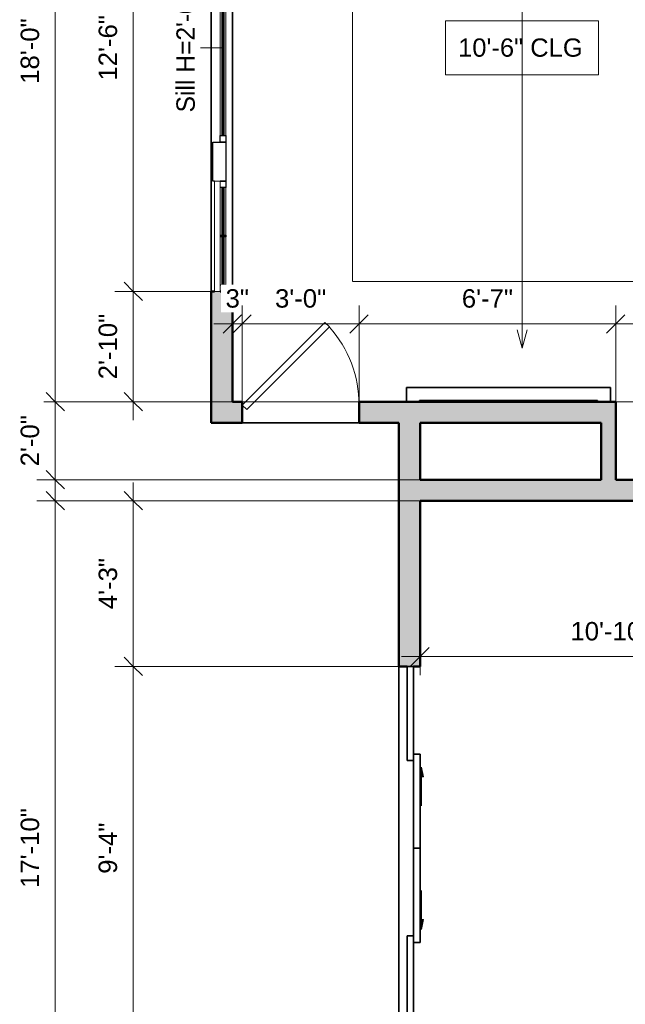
# Model space of a CAD drawing. Header units: inches. Extents: x -321 to 583, y -54 to 661.
# Tile 2 of 22: x -321 to -135, y 193 to 497. Entities that reach past the tile are written whole.
import ezdxf

# ---------------------------------------------------------------- set-up
doc = ezdxf.new("R2010")
doc.units = ezdxf.units.IN
doc.header["$MEASUREMENT"] = 0
doc.linetypes.add('Demolished', pattern=[0.188976, 0.125984, -0.062992])
for name, color, linetype, lineweight in [('A-ANNO-DIMS', 211, 'Continuous', 9), ('A-ANNO-DIMS-48', 211, 'Continuous', 9), ('A-DETL-DEMO', 6, 'Demolished', 18), ('A-DETL-GENF', 92, 'Continuous', 18), ('A-DOOR', 31, 'Continuous', 18), ('A-FLOR', 192, 'Continuous', 18), ('A-GENM', 13, 'Continuous', 18), ('A-GLAZ', 151, 'Continuous', 18), ('A-GLAZ-IDEN', 152, 'Continuous', 9), ('A-WALL', 113, 'Continuous', 18), ('A-WALL-PATT', 111, 'Continuous', 18), ('G-ANNO-TEXT', 231, 'Continuous', 9)]:
    doc.layers.add(name, color=color, linetype=linetype, lineweight=lineweight)
doc.styles.add('Arial', font='arial.ttf', dxfattribs={"height": 5.625})
doc.styles.add('Arial_1', font='arial.ttf', dxfattribs={"height": 5.669291})
doc.styles.add('Lato', font='Lato-Regular.ttf', dxfattribs={"height": 5.669291})
doc.dimstyles.new('Linear_-_3mm_Arial', dxfattribs={"dimscale": 12, "dimtxt": 5.784148, "dimasz": 0.472441, "dimexe": 0.472441, "dimexo": 0, "dimgap": 0.275591, "dimtad": 1, "dimrnd": 0.25, "dimzin": 3, "dimdsep": 46, "dimlunit": 4, "dimtxsty": 'Arial_1', "dimblk1": 'OBLIQUE', "dimblk2": 'OBLIQUE', "dimsah": 1, "dimcen": 0.09, "dimdle": 0.472441, "dimazin": 2, "dimtfac": 1, "dimtdec": 4, "dimtix": 1, "dimtmove": 0, "dimatfit": 3, "dimfxl": 1, "dimtvp": 1, "dimtfill": 1, "dimfrac": 2, "dimtolj": 1, "dimtzin": 0, "dimarcsym": 2})

# ---------------------------------------------------------------- blocks, each defined once
blk = doc.blocks.new('Window_6 - 12_-6_ x 3_-0_-443618-2-2nd Floor Plan')
at = {"layer": 'A-GLAZ', "lineweight": 25}
for p, q in [((-75, 1.25), (-73.03, 1.25)), ((-73.03, 1.25), (-73.03, -0.5)), ((-58.27, 1.25), (-57.77, 1.25)), ((-58.27, -0.5), (-58.27, 1.25)), ((-57.77, 1.25), (-57.77, -0.5)), ((-43, 1.25), (-41, 1.25)), ((-43, -0.5), (-43, 1.25)), ((-41, -0.5), (-41, 1.25)), ((-41, 1.25), (-29, 1.25)), ((-41, 1.25), (-41, -0.5)), ((-29, 1.25), (-29, -2.75)), ((-29, 1.25), (-27.03, 1.25)), ((-29, -0.5), (-29, 1.25)), ((-27.03, 1.25), (-27.03, -0.5)), ((27, 1.25), (29, 1.25)), ((27, -0.5), (27, 1.25)), ((29, -2.75), (29, 1.25)), ((29, 1.25), (41, 1.25)), ((29, 1.25), (29, -0.5)), ((41, 1.25), (41, -0.5)), ((41, 1.25), (43, 1.25)), ((41, -0.5), (41, 1.25)), ((43, 1.25), (43, -0.5)), ((57.73, 1.25), (58.23, 1.25)), ((57.73, -0.5), (57.73, 1.25)), ((58.23, 1.25), (58.23, -0.5)), ((73.03, 1.25), (75, 1.25)), ((73.03, -0.5), (73.03, 1.25)), ((-41, -2.75), (-41, -2.25)), ((-29, -2.75), (-41, -2.75)), ((-27.03, -0.5), (-29, -0.5)), ((29, -0.5), (27, -0.5)), ((41, -2.75), (29, -2.75)), ((41, -2.25), (41, -2.75))]:
    blk.add_line(p, q, dxfattribs=at)
at = {"layer": 'A-GLAZ'}
for p, q in [((-58.27, 1.25), (-73.03, 1.25)), ((-43, 1.25), (-57.77, 1.25)), ((27, 1.25), (-27.03, 1.25)), ((57.73, 1.25), (43, 1.25)), ((73.03, 1.25), (58.23, 1.25)), ((-75, -0.5), (-41, -0.5)), ((-75, -2.25), (-75, -0.5)), ((-41, -2.25), (-75, -2.25)), ((-41, -2.25), (-41, -0.5)), ((-27.03, -0.5), (27, -0.5)), ((41, -0.5), (75, -0.5)), ((41, -0.5), (41, -2.25)), ((75, -2.25), (41, -2.25)), ((75, -2.25), (75, -0.5))]:
    blk.add_line(p, q, dxfattribs=at)
at = {"layer": 'A-GLAZ', "lineweight": 35}
for p, q in [((-73.03, 0.62), (-58.27, 0.62)), ((-73.03, 0.12), (-73.03, 0.62)), ((-58.27, 0.12), (-73.03, 0.12)), ((-58.27, 0.62), (-58.27, 0.12)), ((-57.77, 0.62), (-43, 0.62)), ((-57.77, 0.12), (-57.77, 0.62)), ((-43, 0.12), (-57.77, 0.12)), ((-43, 0.62), (-43, 0.12)), ((-27.03, 0.62), (27, 0.62)), ((-27.03, 0.12), (-27.03, 0.62)), ((27, 0.12), (-27.03, 0.12)), ((27, 0.62), (27, 0.12)), ((43, 0.62), (57.73, 0.62)), ((43, 0.12), (43, 0.62)), ((57.73, 0.12), (43, 0.12)), ((57.73, 0.62), (57.73, 0.12)), ((58.23, 0.62), (73.03, 0.62)), ((58.23, 0.12), (58.23, 0.62)), ((73.03, 0.12), (58.23, 0.12)), ((73.03, 0.62), (73.03, 0.12))]:
    blk.add_line(p, q, dxfattribs=at)
blk = doc.blocks.new('Door_1 - 3_-0_ X 6_-8_-443745-2-2nd Floor Plan')
at = {"layer": 'A-DOOR', "lineweight": 35}
for p, q in [((16.59, -0.84), (-8.88, -26.3)), ((18, -2.25), (-7.46, -27.71)), ((18, -2.25), (16.59, -0.84)), ((-7.46, -27.71), (-8.88, -26.3))]:
    blk.add_line(p, q, dxfattribs=at)
at = {"layer": 'A-DOOR'}
blk.add_arc((18.07, -2.25), 36.07, 180, 221.745, dxfattribs=at)
blk = doc.blocks.new('Door_3 - 4_-8_ X 6_-8_-449421-2-2nd Floor Plan')
at = {"layer": 'A-DETL-GENF', "lineweight": 35}
blk.add_hatch(color=256, dxfattribs=at).paths.add_polyline_path([(-6.01, -9.28), (-3, -8.75), (-6.01, -8.22)])
at = {"layer": 'A-DETL-GENF'}
for p, q in [((-15, -8.75), (-3, -8.75)), ((-6.01, -8.22), (-3, -8.75)), ((-6.01, -9.28), (-6.01, -8.22)), ((-3, -8.75), (-6.01, -9.28))]:
    blk.add_line(p, q, dxfattribs=at)
at = {"layer": 'A-DOOR', "lineweight": 35}
for p, q in [((-1, -4.25), (28, -4.25)), ((-1, -6.25), (-1, -4.25)), ((28, -4.25), (28, -6.25)), ((-28, -6.25), (1, -6.25)), ((-28, -8.25), (-28, -6.25)), ((1, -8.25), (-28, -8.25)), ((28, -6.25), (-1, -6.25)), ((1, -6.25), (1, -8.25))]:
    blk.add_line(p, q, dxfattribs=at)
blk = doc.blocks.new('Door_3 - 4_-8_ X 6_-8_-449451-2-2nd Floor Plan')
at = {"layer": 'A-DETL-GENF', "lineweight": 35}
blk.add_hatch(color=256, dxfattribs=at).paths.add_polyline_path([(-3, 8.75), (-6.01, 9.28), (-6.01, 8.22)])
at = {"layer": 'A-DETL-GENF'}
for p, q in [((-6.01, 9.28), (-6.01, 8.22)), ((-3, 8.75), (-6.01, 9.28)), ((-15, 8.75), (-3, 8.75)), ((-6.01, 8.22), (-3, 8.75))]:
    blk.add_line(p, q, dxfattribs=at)
at = {"layer": 'A-DOOR', "lineweight": 35}
for p, q in [((1, 8.25), (-28, 8.25)), ((-28, 8.25), (-28, 6.25)), ((-28, 6.25), (1, 6.25)), ((28, 6.25), (-1, 6.25)), ((-1, 6.25), (-1, 4.25)), ((1, 6.25), (1, 8.25)), ((28, 4.25), (28, 6.25)), ((-1, 4.25), (28, 4.25))]:
    blk.add_line(p, q, dxfattribs=at)
blk = doc.blocks.new('Generic Models 3 - Generic Models 3-454229-2-2nd Floor Plan')
at = {"layer": 'A-GENM', "lineweight": 35}
for p, q in [((-139.34, 383.37), (-202.16, 383.37)), ((-202.16, 383.37), (-202.16, 379)), ((-139.34, 379), (-139.34, 383.37)), ((-198.16, 379), (-198.16, 379.37)), ((-198.16, 379.37), (-143.34, 379.37)), ((-143.34, 379.37), (-143.34, 379))]:
    blk.add_line(p, q, dxfattribs=at)
blk = doc.blocks.new('DIMBLOCK7-2-2nd Floor Plan')
at = {"layer": 'A-ANNO-DIMS-48', "lineweight": 35}
for p, q in [((-286.25, 413), (-289.08, 415.83)), ((-286.25, 413), (-283.42, 410.17)), ((-286.25, 379), (-289.08, 381.83)), ((-286.25, 379), (-283.42, 376.17))]:
    blk.add_line(p, q, dxfattribs=at)
at = {"layer": 'A-ANNO-DIMS-48'}
for p, q in [((-262.25, 413), (-291.92, 413)), ((-286.25, 373.33), (-286.25, 413)), ((-286.25, 413), (-262.25, 413)), ((-255.75, 379), (-291.92, 379)), ((-286.25, 379), (-255.75, 379))]:
    blk.add_line(p, q, dxfattribs=at)
at = {"layer": 'A-ANNO-DIMS-48', "color": 0, "insert": (-296.92, 385.94), "char_height": 5.669, "width": 24.1332, "attachment_point": 1, "rotation": 90, "line_spacing_factor": 0.941778, "style": 'Arial_1', "bg_fill": 3, "box_fill_scale": 1.25, "bg_fill_color": 256, "bg_fill_true_color": 13158600, "bg_fill_transparency": 0}
blk.add_mtext('2\'-10"', dxfattribs=at)
blk = doc.blocks.new('_Oblique')
at = {"color": 0, "linetype": 'ByBlock', "lineweight": -2}
blk.add_line((-0.5, -0.5), (0.5, 0.5), dxfattribs=at)
blk = doc.blocks.new('DIMBLOCK8-2-2nd Floor Plan')
at = {"layer": 'A-ANNO-DIMS-48', "lineweight": 35}
for p, q in [((-286.25, 563), (-289.08, 565.83)), ((-286.25, 563), (-283.42, 560.17)), ((-286.25, 413), (-289.08, 415.83)), ((-286.25, 413), (-283.42, 410.17))]:
    blk.add_line(p, q, dxfattribs=at)
at = {"layer": 'A-ANNO-DIMS-48'}
for p, q in [((-262.25, 563), (-291.92, 563)), ((-286.25, 413), (-286.25, 563)), ((-286.25, 563), (-262.25, 563)), ((-262.25, 413), (-291.92, 413)), ((-286.25, 413), (-262.25, 413))]:
    blk.add_line(p, q, dxfattribs=at)
at = {"layer": 'A-ANNO-DIMS-48', "color": 0, "insert": (-296.92, 477.94), "char_height": 5.669, "width": 24.1332, "attachment_point": 1, "rotation": 90, "line_spacing_factor": 0.941778, "style": 'Arial_1', "bg_fill": 3, "box_fill_scale": 1.25, "bg_fill_color": 256, "bg_fill_true_color": 13158600, "bg_fill_transparency": 0}
blk.add_mtext('12\'-6"', dxfattribs=at)
blk = doc.blocks.new('DIMBLOCK10-2-2nd Floor Plan')
at = {"layer": 'A-ANNO-DIMS-48'}
for p, q in [((-310.25, 373.33), (-310.25, 600.67)), ((-255.75, 595), (-315.92, 595)), ((-310.25, 595), (-255.75, 595)), ((-255.75, 379), (-315.92, 379)), ((-310.25, 379), (-255.75, 379))]:
    blk.add_line(p, q, dxfattribs=at)
at = {"layer": 'A-ANNO-DIMS-48', "lineweight": 35}
for p, q in [((-310.25, 595), (-313.08, 597.83)), ((-310.25, 595), (-307.42, 592.17)), ((-310.25, 379), (-313.08, 381.83)), ((-310.25, 379), (-307.42, 376.17))]:
    blk.add_line(p, q, dxfattribs=at)
at = {"layer": 'A-ANNO-DIMS-48', "color": 0, "insert": (-320.92, 476.94), "char_height": 5.669, "width": 24.1332, "attachment_point": 1, "rotation": 90, "line_spacing_factor": 0.941778, "style": 'Arial_1', "bg_fill": 3, "box_fill_scale": 1.25, "bg_fill_color": 256, "bg_fill_true_color": 13158600, "bg_fill_transparency": 0}
blk.add_mtext('18\'-0"', dxfattribs=at)
blk = doc.blocks.new('DIMBLOCK16-2-2nd Floor Plan')
at = {"layer": 'A-ANNO-DIMS-48'}
for p, q in [((-286.25, 354.17), (-286.25, 297.5)), ((-198, 348.5), (-291.92, 348.5)), ((-286.25, 348.5), (-198, 348.5)), ((-204.5, 297.5), (-291.92, 297.5)), ((-286.25, 297.5), (-204.5, 297.5))]:
    blk.add_line(p, q, dxfattribs=at)
at = {"layer": 'A-ANNO-DIMS-48', "lineweight": 35}
for p, q in [((-286.25, 348.5), (-289.08, 351.33)), ((-286.25, 348.5), (-283.42, 345.67)), ((-286.25, 297.5), (-289.08, 300.33)), ((-286.25, 297.5), (-283.42, 294.67))]:
    blk.add_line(p, q, dxfattribs=at)
at = {"layer": 'A-ANNO-DIMS-48', "color": 0, "insert": (-296.92, 315.12), "char_height": 5.669, "width": 18.9008, "attachment_point": 1, "rotation": 90, "line_spacing_factor": 0.941778, "style": 'Arial_1', "bg_fill": 3, "box_fill_scale": 1.25, "bg_fill_color": 256, "bg_fill_true_color": 13158600, "bg_fill_transparency": 0}
blk.add_mtext('4\'-3"', dxfattribs=at)
blk = doc.blocks.new('DIMBLOCK17-2-2nd Floor Plan')
at = {"layer": 'A-ANNO-DIMS-48', "lineweight": 35}
for p, q in [((-286.25, 297.5), (-289.08, 300.33)), ((-286.25, 297.5), (-283.42, 294.67)), ((-286.25, 185.5), (-289.08, 188.33)), ((-286.25, 185.5), (-283.42, 182.67))]:
    blk.add_line(p, q, dxfattribs=at)
at = {"layer": 'A-ANNO-DIMS-48'}
for p, q in [((-204.5, 297.5), (-291.92, 297.5)), ((-286.25, 297.5), (-286.25, 185.5)), ((-286.25, 297.5), (-204.5, 297.5)), ((-204.5, 185.5), (-291.92, 185.5)), ((-286.25, 185.5), (-204.5, 185.5))]:
    blk.add_line(p, q, dxfattribs=at)
at = {"layer": 'A-ANNO-DIMS-48', "color": 0, "insert": (-296.92, 233.62), "char_height": 5.669, "width": 18.9008, "attachment_point": 1, "rotation": 90, "line_spacing_factor": 0.941778, "style": 'Arial_1', "bg_fill": 3, "box_fill_scale": 1.25, "bg_fill_color": 256, "bg_fill_true_color": 13158600, "bg_fill_transparency": 0}
blk.add_mtext('9\'-4"', dxfattribs=at)
blk = doc.blocks.new('DIMBLOCK19-2-2nd Floor Plan')
at = {"layer": 'A-ANNO-DIMS-48'}
for p, q in [((-310.25, 128.83), (-310.25, 354.17)), ((-198, 348.5), (-315.92, 348.5)), ((-310.25, 348.5), (-198, 348.5)), ((-198, 134.5), (-315.92, 134.5)), ((-310.25, 134.5), (-198, 134.5))]:
    blk.add_line(p, q, dxfattribs=at)
at = {"layer": 'A-ANNO-DIMS-48', "lineweight": 35}
for p, q in [((-310.25, 348.5), (-313.08, 351.33)), ((-310.25, 348.5), (-307.42, 345.67)), ((-310.25, 134.5), (-313.08, 137.33)), ((-310.25, 134.5), (-307.42, 131.67))]:
    blk.add_line(p, q, dxfattribs=at)
at = {"layer": 'A-ANNO-DIMS-48', "color": 0, "insert": (-320.92, 229.26), "char_height": 5.669, "width": 29.3657, "attachment_point": 1, "rotation": 90, "line_spacing_factor": 0.941778, "style": 'Arial_1', "bg_fill": 3, "box_fill_scale": 1.25, "bg_fill_color": 256, "bg_fill_true_color": 13158600, "bg_fill_transparency": 0}
blk.add_mtext('17\'-10"', dxfattribs=at)
blk = doc.blocks.new('DIMBLOCK20-2-2nd Floor Plan')
at = {"layer": 'A-ANNO-DIMS-48'}
for p, q in [((-198, 348.25), (-198, 294.83)), ((-198, 300.5), (-198, 348.25)), ((-67.75, 348.5), (-67.75, 294.83)), ((-67.75, 300.5), (-67.75, 348.5)), ((-203.67, 300.5), (-62.08, 300.5))]:
    blk.add_line(p, q, dxfattribs=at)
at = {"layer": 'A-ANNO-DIMS-48', "lineweight": 35}
for p, q in [((-198, 300.5), (-195.17, 303.33)), ((-67.75, 300.5), (-64.92, 303.33)), ((-198, 300.5), (-200.83, 297.67)), ((-67.75, 300.5), (-70.58, 297.67))]:
    blk.add_line(p, q, dxfattribs=at)
at = {"layer": 'A-ANNO-DIMS-48', "color": 0, "insert": (-151.7, 311.17), "char_height": 5.6693, "width": 45.1697, "attachment_point": 1, "line_spacing_factor": 0.941778, "style": 'Arial_1', "bg_fill": 3, "box_fill_scale": 1.25, "bg_fill_color": 256, "bg_fill_true_color": 13158600, "bg_fill_transparency": 0}
blk.add_mtext('10\'-10 1/4"', dxfattribs=at)
blk = doc.blocks.new('DIMBLOCK26-2-2nd Floor Plan')
at = {"layer": 'A-ANNO-DIMS-48'}
for p, q in [((-310.25, 384.67), (-310.25, 349.33)), ((-205.81, 379), (-315.92, 379)), ((-310.25, 379), (-205.81, 379)), ((-198, 355), (-315.92, 355)), ((-310.25, 355), (-198, 355))]:
    blk.add_line(p, q, dxfattribs=at)
at = {"layer": 'A-ANNO-DIMS-48', "lineweight": 35}
for p, q in [((-310.25, 379), (-313.08, 381.83)), ((-310.25, 379), (-307.42, 376.17)), ((-310.25, 355), (-313.08, 357.83)), ((-310.25, 355), (-307.42, 352.17))]:
    blk.add_line(p, q, dxfattribs=at)
at = {"layer": 'A-ANNO-DIMS-48', "color": 0, "insert": (-320.92, 359.12), "char_height": 5.669, "width": 18.9008, "attachment_point": 1, "rotation": 90, "line_spacing_factor": 0.941778, "style": 'Arial_1', "bg_fill": 3, "box_fill_scale": 1.25, "bg_fill_color": 256, "bg_fill_true_color": 13158600, "bg_fill_transparency": 0}
blk.add_mtext('2\'-0"', dxfattribs=at)
blk = doc.blocks.new('DIMBLOCK77-2-2nd Floor Plan')
at = {"layer": 'A-ANNO-DIMS-48'}
for p, q in [((-255.75, 379.47), (-255.75, 408.67)), ((-252.75, 378.41), (-252.75, 408.67)), ((-261.42, 403), (-252.75, 403)), ((-255.75, 403), (-255.75, 379.47)), ((-252.75, 403), (-252.75, 378.41))]:
    blk.add_line(p, q, dxfattribs=at)
at = {"layer": 'A-ANNO-DIMS-48', "lineweight": 35}
for p, q in [((-255.75, 403), (-252.92, 405.83)), ((-252.75, 403), (-249.92, 405.83)), ((-255.75, 403), (-258.58, 400.17)), ((-252.75, 403), (-255.58, 400.17))]:
    blk.add_line(p, q, dxfattribs=at)
at = {"layer": 'A-ANNO-DIMS-48', "color": 0, "insert": (-257.85, 413.67), "char_height": 5.669, "width": 8.6495, "attachment_point": 1, "line_spacing_factor": 0.941778, "style": 'Arial_1', "bg_fill": 3, "box_fill_scale": 1.25, "bg_fill_color": 256, "bg_fill_true_color": 13158600, "bg_fill_transparency": 0}
blk.add_mtext('3"', dxfattribs=at)
blk = doc.blocks.new('DIMBLOCK78-2-2nd Floor Plan')
at = {"layer": 'A-ANNO-DIMS-48'}
for p, q in [((-252.75, 378.41), (-252.75, 408.67)), ((-216.75, 378.41), (-216.75, 408.67)), ((-252.75, 403), (-216.75, 403)), ((-252.75, 403), (-252.75, 378.41)), ((-216.75, 403), (-216.75, 378.41))]:
    blk.add_line(p, q, dxfattribs=at)
at = {"layer": 'A-ANNO-DIMS-48', "lineweight": 35}
for p, q in [((-252.75, 403), (-249.92, 405.83)), ((-216.75, 403), (-213.92, 405.83)), ((-252.75, 403), (-255.58, 400.17)), ((-216.75, 403), (-219.58, 400.17))]:
    blk.add_line(p, q, dxfattribs=at)
at = {"layer": 'A-ANNO-DIMS-48', "color": 0, "insert": (-242.63, 413.67), "char_height": 5.669, "width": 18.9008, "attachment_point": 1, "line_spacing_factor": 0.941778, "style": 'Arial_1', "bg_fill": 3, "box_fill_scale": 1.25, "bg_fill_color": 256, "bg_fill_true_color": 13158600, "bg_fill_transparency": 0}
blk.add_mtext('3\'-0"', dxfattribs=at)
blk = doc.blocks.new('DIMBLOCK79-2-2nd Floor Plan')
at = {"layer": 'A-ANNO-DIMS-48'}
for p, q in [((-216.75, 378.41), (-216.75, 408.67)), ((-137.75, 379), (-137.75, 408.67)), ((-216.75, 403), (-137.75, 403)), ((-216.75, 403), (-216.75, 378.41)), ((-137.75, 403), (-137.75, 379))]:
    blk.add_line(p, q, dxfattribs=at)
at = {"layer": 'A-ANNO-DIMS-48', "lineweight": 35}
for p, q in [((-216.75, 403), (-213.92, 405.83)), ((-137.75, 403), (-134.92, 405.83)), ((-216.75, 403), (-219.58, 400.17)), ((-137.75, 403), (-140.58, 400.17))]:
    blk.add_line(p, q, dxfattribs=at)
at = {"layer": 'A-ANNO-DIMS-48', "color": 0, "insert": (-185.13, 413.67), "char_height": 5.669, "width": 18.9008, "attachment_point": 1, "line_spacing_factor": 0.941778, "style": 'Arial_1', "bg_fill": 3, "box_fill_scale": 1.25, "bg_fill_color": 256, "bg_fill_true_color": 13158600, "bg_fill_transparency": 0}
blk.add_mtext('6\'-7"', dxfattribs=at)
blk = doc.blocks.new('DIMBLOCK80-2-2nd Floor Plan')
at = {"layer": 'A-ANNO-DIMS-48'}
for p, q in [((-137.75, 379), (-137.75, 408.67)), ((-75.75, 378.41), (-75.75, 408.67)), ((-137.75, 403), (-70.08, 403)), ((-137.75, 403), (-137.75, 379)), ((-75.75, 403), (-75.75, 378.41))]:
    blk.add_line(p, q, dxfattribs=at)
at = {"layer": 'A-ANNO-DIMS-48', "lineweight": 35}
for p, q in [((-137.75, 403), (-134.92, 405.83)), ((-75.75, 403), (-72.92, 405.83)), ((-137.75, 403), (-140.58, 400.17)), ((-75.75, 403), (-78.58, 400.17))]:
    blk.add_line(p, q, dxfattribs=at)
at = {"layer": 'A-ANNO-DIMS-48', "color": 0, "insert": (-114.63, 413.67), "char_height": 5.669, "width": 18.9008, "attachment_point": 1, "line_spacing_factor": 0.941778, "style": 'Arial_1', "bg_fill": 3, "box_fill_scale": 1.25, "bg_fill_color": 256, "bg_fill_true_color": 13158600, "bg_fill_transparency": 0}
blk.add_mtext('5\'-2"', dxfattribs=at)

msp = doc.modelspace()

# ---------------------------------------------------------------- hatches: boundary and pattern name
at = {"layer": 'A-WALL-PATT'}
h = msp.add_hatch(color=256, dxfattribs=at)
h.paths.add_polyline_path([(-255.75, 379), (-255.75, 413), (-262.25, 413), (-262.25, 379), (-259.5, 379)])
h.paths.add_polyline_path([(-255.75, 563), (-255.75, 601.5), (-262.25, 601.5), (-262.25, 563), (-259.5, 563)])
h = msp.add_hatch(color=256, dxfattribs=at)
h.paths.add_polyline_path([(-204.5, 372.5), (-204.5, 379), (-216.75, 379), (-216.75, 372.5)])
h.paths.add_polyline_path([(-262.25, 372.5), (-252.75, 372.5), (-252.75, 379), (-262.25, 379)])
h = msp.add_hatch(color=256, dxfattribs=at)
h.paths.add_polyline_path([(-202, 134.5), (-198, 134.5), (-198, 185.5), (-204.5, 185.5), (-204.5, 134.5)])
h.paths.add_polyline_path([(-198, 297.5), (-198, 379), (-204.5, 379), (-204.5, 297.5), (-200, 297.5)])
for points in [[(-137.75, 372.5), (-137.75, 379), (-198, 379), (-198, 372.5), (-142.25, 372.5)], [(-137.75, 355), (-137.75, 372.5), (-142.25, 372.5), (-142.25, 355)], [(-67.75, 348.5), (-67.75, 355), (-198, 355), (-198, 348.5), (-118.69, 348.5)]]:
    msp.add_hatch(color=256, dxfattribs=at).paths.add_polyline_path(points)

# ---------------------------------------------------------------- linework, layer by layer
at = {"layer": 'A-DETL-DEMO'}
for p, q in [((-218.75, 416), (-218.75, 558)), ((-112.75, 416), (-218.75, 416)), ((-137.75, 379), (-75.75, 379))]:
    msp.add_line(p, q, dxfattribs=at)
at = {"layer": 'A-FLOR', "lineweight": 35}
for p, q in [((-252.75, 372.5), (-216.75, 372.5)), ((-204.5, 297.5), (-204.5, 185.5))]:
    msp.add_line(p, q, dxfattribs=at)
at = {"layer": 'A-GLAZ-IDEN', "lineweight": 18}
msp.add_line((-259, 488), (-265.568, 488), dxfattribs=at)
at = {"layer": 'A-WALL', "lineweight": 35}
for p, q in [((-262.25, 413), (-262.25, 563)), ((-255.75, 563), (-255.75, 413))]:
    msp.add_line(p, q, dxfattribs=at)
at = {"layer": 'A-WALL', "lineweight": 50}
for p, q in [((-261.25, 413), (-262.25, 413)), ((-262.25, 413), (-262.25, 372.5)), ((-255.75, 413), (-259.5, 413)), ((-255.75, 379), (-255.75, 413)), ((-252.75, 379), (-255.75, 379)), ((-252.75, 372.5), (-252.75, 379)), ((-216.75, 379), (-216.75, 372.5)), ((-137.75, 379), (-216.75, 379)), ((-137.75, 355), (-137.75, 379)), ((-262.25, 372.5), (-252.75, 372.5)), ((-216.75, 372.5), (-204.5, 372.5)), ((-204.5, 372.5), (-204.5, 297.5)), ((-198, 355), (-198, 372.5)), ((-198, 372.5), (-142.25, 372.5)), ((-142.25, 372.5), (-142.25, 355)), ((-142.25, 355), (-198, 355)), ((-75.75, 355), (-137.75, 355)), ((-198, 297.5), (-198, 348.5)), ((-198, 348.5), (-67.75, 348.5)), ((-204.5, 297.5), (-202, 297.5)), ((-200, 297.5), (-198, 297.5))]:
    msp.add_line(p, q, dxfattribs=at)
at = {"layer": 'G-ANNO-TEXT', "color": 7, "flags": 128}
msp.add_lwpolyline([(-190.113, 496.374), (-143.051, 496.374), (-143.051, 479.698), (-190.113, 479.698)], close=True, dxfattribs=at)

# ---------------------------------------------------------------- block references
at = {"layer": 'A-DOOR', "lineweight": 35}
for name, p, rotation in [('Door_1 - 3_-0_ X 6_-8_-443745-2-2nd Floor Plan', (-234.75, 375.75), 180), ('Door_3 - 4_-8_ X 6_-8_-449421-2-2nd Floor Plan', (-206.25, 269.5), 89.99999999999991), ('Door_3 - 4_-8_ X 6_-8_-449451-2-2nd Floor Plan', (-206.25, 213.5), 270.0000000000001)]:
    msp.add_blockref(name, p, dxfattribs=dict(at, rotation=rotation))
at = {"layer": 'A-GENM', "lineweight": 35}
msp.add_blockref('Generic Models 3 - Generic Models 3-454229-2-2nd Floor Plan', (0, 0), dxfattribs=at)
at = {"layer": 'A-GLAZ', "lineweight": 35, "rotation": 269.9999999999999}
msp.add_blockref('Window_6 - 12_-6_ x 3_-0_-443618-2-2nd Floor Plan', (-259, 488), dxfattribs=at)

# ---------------------------------------------------------------- texts
at = {"layer": 'A-GLAZ-IDEN', "insert": (-272.981, 468.129), "char_height": 5.66929, "width": 48.0255, "attachment_point": 1, "rotation": 90, "style": 'Lato'}
msp.add_mtext('Sill H=2\'-0"', dxfattribs=at)
at = {"layer": 'G-ANNO-TEXT', "color": 7, "insert": (-186.273, 490.909), "char_height": 5.625, "width": 47.571, "attachment_point": 1, "style": 'Arial'}
msp.add_mtext('10\'-6" CLG', dxfattribs=at)

# ---------------------------------------------------------------- next in the draw order: dimensions: what is measured, and where the dimension line sits
at = {"layer": 'A-ANNO-DIMS'}
for base, p1, p2, override, picture, middle in [((-286.25, 413), (-255.75, 379), (-262.25, 413), {"dimpost": '<>', "dimfxl": 34.615748}, 'DIMBLOCK7-2-2nd Floor Plan', (-292.452, 396)), ((-286.25, 297.5), (-198, 348.5), (-204.5, 297.5), {"dimpost": '<>', "dimfxl": 51.412547}, 'DIMBLOCK16-2-2nd Floor Plan', (-292.454, 323))]:
    dim = msp.add_linear_dim(base=base, p1=p1, p2=p2, angle=90, dimstyle='Linear_-_3mm_Arial', override=override, dxfattribs=at)
    dim.commit()
    dim.dimension.update_dxf_attribs({"geometry": picture, "text_midpoint": middle})

# ---------------------------------------------------------------- next in the draw order: dimensions: what is measured, and where the dimension line sits
for base, p1, p2, override, picture, middle in [((-286.25, 563), (-262.25, 413), (-262.25, 563), {"dimpost": '<>', "dimfxl": 150}, 'DIMBLOCK8-2-2nd Floor Plan', (-292.452, 488)), ((-286.25, 185.5), (-204.5, 297.5), (-204.5, 185.5), {"dimpost": '<>', "dimfxl": 112}, 'DIMBLOCK17-2-2nd Floor Plan', (-292.452, 241.5))]:
    dim = msp.add_linear_dim(base=base, p1=p1, p2=p2, angle=90, dimstyle='Linear_-_3mm_Arial', override=override, dxfattribs=at)
    dim.commit()
    dim.dimension.update_dxf_attribs({"geometry": picture, "text_midpoint": middle})

# ---------------------------------------------------------------- next in the draw order: dimensions: what is measured, and where the dimension line sits
for base, p1, p2, override, picture, middle in [((-310.25, 595), (-255.75, 379), (-255.75, 595), {"dimpost": '<>', "dimfxl": 216}, 'DIMBLOCK10-2-2nd Floor Plan', (-316.452, 487)), ((-310.25, 348.5), (-198, 134.5), (-198, 348.5), {"dimpost": '<>', "dimfxl": 214}, 'DIMBLOCK19-2-2nd Floor Plan', (-316.452, 241.5))]:
    dim = msp.add_linear_dim(base=base, p1=p1, p2=p2, angle=90, dimstyle='Linear_-_3mm_Arial', override=override, dxfattribs=at)
    dim.commit()
    dim.dimension.update_dxf_attribs({"geometry": picture, "text_midpoint": middle})

# ---------------------------------------------------------------- next in the draw order: dimensions: what is measured, and where the dimension line sits
dim = msp.add_linear_dim(base=(-67.75, 300.5), p1=(-198, 348.25), p2=(-67.75, 348.5), dimstyle='Linear_-_3mm_Arial', override={"dimpost": '<>', "dimfxl": 130.25024}, dxfattribs=at)
dim.commit()
dim.dimension.update_dxf_attribs({"geometry": 'DIMBLOCK20-2-2nd Floor Plan', "text_midpoint": (-132.875, 306.738)})

# ---------------------------------------------------------------- next in the draw order: dimensions: what is measured, and where the dimension line sits
dim = msp.add_linear_dim(base=(-310.25, 355), p1=(-205.813, 379), p2=(-198, 355), angle=90, dimstyle='Linear_-_3mm_Arial', override={"dimpost": '<>', "dimfxl": 25.239847}, dxfattribs=at)
dim.commit()
dim.dimension.update_dxf_attribs({"geometry": 'DIMBLOCK26-2-2nd Floor Plan', "text_midpoint": (-316.452, 367)})

# ---------------------------------------------------------------- next in the draw order: dimensions: what is measured, and where the dimension line sits
dim = msp.add_linear_dim(base=(-252.75, 403), p1=(-255.75, 379.475), p2=(-252.75, 378.408), dimstyle='Linear_-_3mm_Arial', override={"dimpost": '<>', "dimfxl": 3.183937}, dxfattribs=at)
dim.commit()
dim.dimension.update_dxf_attribs({"geometry": 'DIMBLOCK77-2-2nd Floor Plan', "text_midpoint": (-254.25, 409.204)})

# ---------------------------------------------------------------- next in the draw order: dimensions: what is measured, and where the dimension line sits
dim = msp.add_linear_dim(base=(-216.75, 403), p1=(-252.75, 378.408), p2=(-216.75, 378.408), dimstyle='Linear_-_3mm_Arial', override={"dimpost": '<>', "dimfxl": 36}, dxfattribs=at)
dim.commit()
dim.dimension.update_dxf_attribs({"geometry": 'DIMBLOCK78-2-2nd Floor Plan', "text_midpoint": (-234.75, 409.204)})

# ---------------------------------------------------------------- next in the draw order: dimensions: what is measured, and where the dimension line sits
dim = msp.add_linear_dim(base=(-137.75, 403), p1=(-216.75, 378.408), p2=(-137.75, 379), dimstyle='Linear_-_3mm_Arial', override={"dimpost": '<>', "dimfxl": 79.002218}, dxfattribs=at)
dim.commit()
dim.dimension.update_dxf_attribs({"geometry": 'DIMBLOCK79-2-2nd Floor Plan', "text_midpoint": (-177.25, 409.202)})

# ---------------------------------------------------------------- next in the draw order: linework, layer by layer
at = {"layer": 'G-ANNO-TEXT', "color": 7}
for q in [(-166.582, 508.698), (-168.101, 401.135), (-165.063, 401.135)]:
    msp.add_line((-166.582, 395.466), q, dxfattribs=at)

# ---------------------------------------------------------------- next in the draw order: dimensions: what is measured, and where the dimension line sits
at = {"layer": 'A-ANNO-DIMS'}
dim = msp.add_linear_dim(base=(-75.75, 403), p1=(-137.75, 379), p2=(-75.75, 378.408), dimstyle='Linear_-_3mm_Arial', override={"dimpost": '<>', "dimfxl": 62.002826}, dxfattribs=at)
dim.commit()
dim.dimension.update_dxf_attribs({"geometry": 'DIMBLOCK80-2-2nd Floor Plan', "text_midpoint": (-106.75, 409.202)})

doc.saveas('drawing.dxf')
